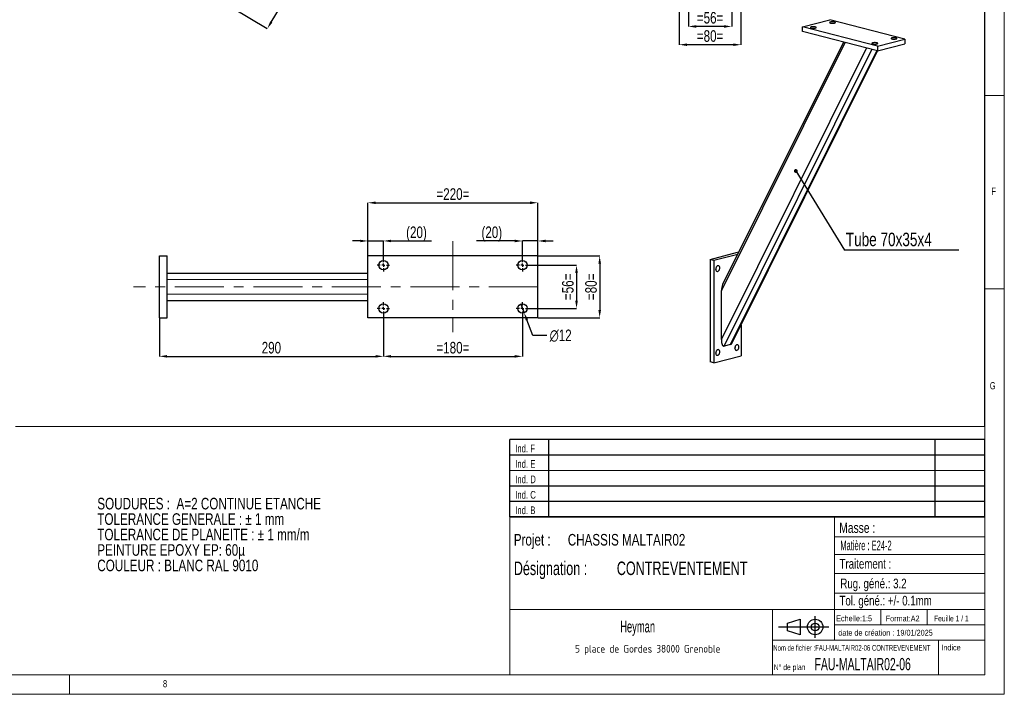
# Model space of a CAD drawing. Header units: millimetres. Extents: x 5 to 589, y 5 to 415.
# Tile 5 of 6: x 334 to 589, y 5 to 180. Entities that reach past the tile are written whole.
import ezdxf

# ---------------------------------------------------------------- set-up
doc = ezdxf.new("R2010")
doc.units = ezdxf.units.MM
doc.header["$PDSIZE"] = -1
doc.linetypes.add('CENTERX2', pattern=[20.32, 12.7, -2.54, 2.54, -2.54])
for name, color, linetype in [('COTES', 1, 'Continuous'), ('NOTES', 6, 'Continuous'), ('TRAIT-FINS', 9, 'Continuous'), ('TRAIT-MIXTES', 3, 'CENTERX2')]:
    doc.layers.add(name, color=color, linetype=linetype)
doc.layers.add('TRAIT-FORT', color=4, linetype='Continuous', lineweight=25)
doc.styles.add('SLDTEXTSTYLE0', font='TXT', dxfattribs={"width": 0.75})
doc.styles.add('SLDTEXTSTYLE1', font='TXT', dxfattribs={"width": 0.754155})
doc.styles.add('SLDTEXTSTYLE2', font='TXT', dxfattribs={"width": 0.636519})
doc.styles.add('SLDTEXTSTYLE3', font='TXT', dxfattribs={"width": 0.617423})
doc.styles.add('SLDTEXTSTYLE4', font='TXT', dxfattribs={"width": 0.7})
doc.styles.add('SLDTEXTSTYLE5', font='TXT', dxfattribs={"width": 0.535475})
doc.styles.add('SLDTEXTSTYLE6', font='ISOCP3', dxfattribs={"width": 0.96})
doc.styles.add('SLDTEXTSTYLE7', font='TXT', dxfattribs={"width": 0.605})
doc.styles.add('SLDTEXTSTYLE8', font='TXT', dxfattribs={"width": 0.692308})
doc.styles.add('SLDTEXTSTYLE9', font='TXT', dxfattribs={"width": 0.695728})
doc.dimstyles.new('SLDDIMSTYLE0', dxfattribs={"dimtxt": 3, "dimasz": 2, "dimexe": 0, "dimexo": 0.0625, "dimgap": 0.75, "dimtad": 1, "dimlfac": 5, "dimrnd": 1e-09, "dimzin": 12, "dimdsep": 46, "dimtxsty": 'SLDTEXTSTYLE0', "dimsah": 1, "dimcen": 0.09, "dimadec": 0, "dimazin": 3, "dimtfac": 1, "dimtmove": 0, "dimatfit": 0, "dimfxl": 1, "dimfrac": 2, "dimtolj": 1, "dimtzin": 12, "dimarcsym": 0})
doc.dimstyles.new('SLDDIMSTYLE1', dxfattribs={"dimtxt": 3, "dimasz": 2, "dimexe": 0, "dimexo": 0.0625, "dimgap": 0.75, "dimtad": 1, "dimlfac": 5, "dimrnd": 1e-09, "dimzin": 12, "dimdsep": 46, "dimtxsty": 'SLDTEXTSTYLE0', "dimsah": 1, "dimcen": 0.09, "dimadec": 0, "dimazin": 3, "dimtfac": 1, "dimtofl": 0, "dimtmove": 0, "dimatfit": 3, "dimfxl": 1, "dimfrac": 2, "dimtolj": 1, "dimtzin": 12, "dimarcsym": 0})
doc.dimstyles.new('SLDDIMSTYLE2', dxfattribs={"dimtxt": 3, "dimasz": 2, "dimexe": 0, "dimexo": 0.0625, "dimgap": 0.75, "dimtad": 1, "dimdec": 0, "dimlfac": 5, "dimrnd": 1e-09, "dimzin": 12, "dimdsep": 46, "dimtxsty": 'SLDTEXTSTYLE0', "dimsah": 1, "dimcen": 0.09, "dimadec": 0, "dimazin": 3, "dimtfac": 1, "dimtdec": 0, "dimtofl": 0, "dimtmove": 0, "dimatfit": 3, "dimfxl": 1, "dimfrac": 2, "dimtolj": 1, "dimtzin": 12, "dimarcsym": 0})
doc.dimstyles.new('SLDDIMSTYLE5', dxfattribs={"dimtxt": 3, "dimasz": 2, "dimexe": 0, "dimexo": 0.0625, "dimgap": 0.75, "dimtad": 0, "dimtih": 1, "dimtoh": 1, "dimlfac": 5, "dimrnd": 1e-09, "dimzin": 12, "dimdsep": 46, "dimtxsty": 'SLDTEXTSTYLE0', "dimblk1": 'NONE', "dimsah": 1, "dimcen": 0, "dimadec": 0, "dimazin": 3, "dimtfac": 1, "dimtmove": 0, "dimatfit": 3, "dimldrblk": 'NONE', "dimfxl": 1, "dimfrac": 2, "dimtolj": 1, "dimtzin": 12, "dimarcsym": 0})
doc.dimstyles.new('SLDDIMSTYLE6', dxfattribs={"dimtxt": 0.18, "dimasz": 1, "dimexe": 0, "dimexo": 0.0625, "dimgap": 0, "dimtad": 0, "dimtih": 1, "dimtoh": 1, "dimdec": 0, "dimrnd": 1e-09, "dimzin": 0, "dimdsep": 46, "dimtxsty": 'Standard', "dimblk1": 'DOT', "dimblk2": 'DOT', "dimsah": 1, "dimcen": 0.09, "dimadec": 0, "dimazin": 0, "dimtfac": 1, "dimtdec": 0, "dimtofl": 0, "dimtmove": 0, "dimatfit": 3, "dimldrblk": 'DOT', "dimfxl": 1, "dimfrac": 2, "dimtolj": 1, "dimtzin": 0, "dimarcsym": 0})

# ---------------------------------------------------------------- blocks, each defined once
blk = doc.blocks.new('Bloc12')
for p, q in [((9.48, 0), (9.48, 5.6)), ((0, 2.8), (12.98, 2.8)), ((2.32, 3.8), (5.55, 4.8)), ((2.32, 1.8), (2.32, 3.8)), ((5.55, 4.8), (5.55, 0.8)), ((5.55, 0.8), (2.32, 1.8))]:
    blk.add_line(p, q)
for radius in [2, 1]:
    blk.add_circle((9.48, 2.8), radius)
blk = doc.blocks.new('Bloc11')
for p, q in [((123, 20), (0, 20)), ((0, 0), (0, 20)), ((10, 20), (10, 0)), ((110, 20), (110, 0)), ((123, 0), (123, 20)), ((0, 16), (123, 16)), ((0, 8), (123, 8)), ((0, 4), (123, 4)), ((0, 0), (123, 0))]:
    blk.add_line(p, q)
at = {"color": 7, "linetype": 'Continuous', "lineweight": 18}
blk.add_line((0, 12), (123, 12), dxfattribs=at)
at = {"color": 7}
for tag in ['AUTOATTR0', 'AUTOATTR1', 'AUTOATTR2', 'AUTOATTR3', 'AUTOATTR4', 'AUTOATTR5', 'AUTOATTR6', 'AUTOATTR7', 'AUTOATTR8', 'AUTOATTR9']:
    blk.add_attdef(tag, (0, 0), '', height=1, dxfattribs=at)
at = {"layer": 'NOTES', "color": 211, "char_height": 2, "attachment_point": 1, "style": 'SLDTEXTSTYLE0'}
for s, insert in [('Ind. F', (1.36, 18.66)), ('Ind. E', (1.36, 14.66)), ('Ind. D', (1.36, 10.66)), ('Ind. C', (1.36, 6.66)), ('Ind. B', (1.36, 2.66))]:
    blk.add_mtext(s, dxfattribs=dict(at, insert=insert))
blk = doc.blocks.new('SW_NOTE_0')
at = {"layer": 'NOTES', "color": 0, "char_height": 3, "attachment_point": 1, "style": 'SLDTEXTSTYLE1'}
for s, insert in [('SOUDURES :  A=2 CONTINUE ETANCHE', (0, 3.87)), ('TOLERANCE GENERALE : ± 1 mm', (0, -0.13)), ('TOLERANCE DE PLANEITE : ± 1 mm/m', (0, -4.13)), ('PEINTURE EPOXY EP: 60µ', (0, -8.13)), ('COULEUR : BLANC RAL 9010', (0, -12.13))]:
    blk.add_mtext(s, dxfattribs=dict(at, insert=insert))
blk = doc.blocks.new('SW_NOTE_1')
at = {"layer": 'NOTES', "color": 0, "char_height": 3, "attachment_point": 1, "style": 'SLDTEXTSTYLE0'}
for s, insert in [('Projet :', (0, 3.87)), ('CHASSIS MALTAIR02', (13.98, 3.87))]:
    blk.add_mtext(s, dxfattribs=dict(at, insert=insert))
blk = doc.blocks.new('SW_NOTE_2')
at = {"layer": 'NOTES', "color": 0, "insert": (20.94, 2.58), "char_height": 2, "attachment_point": 2, "style": 'SLDTEXTSTYLE6'}
blk.add_mtext('5 place de Gordes 38000 Grenoble', dxfattribs=at)
blk = doc.blocks.new('SW_NOTE_3')
at = {"layer": 'NOTES', "color": 0, "char_height": 3.5, "attachment_point": 1, "style": 'SLDTEXTSTYLE9'}
for s, insert in [('Désignation :', (0, 4.51)), ('CONTREVENTEMENT', (26.67, 4.51))]:
    blk.add_mtext(s, dxfattribs=dict(at, insert=insert))
blk = doc.blocks.new('_D_32')
at = {"layer": 'COTES', "color": 0, "lineweight": -2, "transparency": 16777216}
for p, q in [((460.29, 338.94), (486.16, 323.35)), ((399.19, 179.06), (485.13, 321.64)), ((372.29, 192.94), (398.16, 177.35))]:
    blk.add_line(p, q, dxfattribs=at)
at = {"layer": 'COTES', "color": 0, "transparency": 16777216}
for points in [[(484.84, 321.81), (485.41, 321.46), (486.16, 323.35)], [(398.91, 179.23), (399.48, 178.89), (398.16, 177.35)]]:
    blk.add_solid(points, dxfattribs=at)
at = {"layer": 'Defpoints', "color": 0, "transparency": 16777216}
for p in [(460.23, 338.98), (486.16, 323.35), (372.23, 192.98)]:
    blk.add_point(p, dxfattribs=at)
at = {"layer": 'COTES', "color": 0, "transparency": 16777216, "insert": (438.95, 252.29), "char_height": 3, "attachment_point": 2, "rotation": 58.921, "style": 'SLDTEXTSTYLE0'}
blk.add_mtext('\\A1;(852)', dxfattribs=at)
blk = doc.blocks.new('_D_39')
at = {"layer": 'COTES', "color": 0, "lineweight": -2, "transparency": 16777216}
for p, q in [((507.22, 189.31), (507.22, 177.92)), ((518.42, 189.31), (518.42, 177.92)), ((516.42, 177.92), (509.22, 177.92))]:
    blk.add_line(p, q, dxfattribs=at)
at = {"layer": 'COTES', "color": 0, "transparency": 16777216}
for points in [[(509.22, 178.25), (509.22, 177.58), (507.22, 177.92)], [(516.42, 178.25), (516.42, 177.58), (518.42, 177.92)]]:
    blk.add_solid(points, dxfattribs=at)
at = {"layer": 'Defpoints', "color": 0, "transparency": 16777216}
for p in [(507.22, 189.38), (518.42, 189.38), (507.22, 177.92)]:
    blk.add_point(p, dxfattribs=at)
at = {"layer": 'COTES', "color": 0, "transparency": 16777216, "insert": (512.82, 181.67), "char_height": 3, "attachment_point": 2, "style": 'SLDTEXTSTYLE0'}
blk.add_mtext('\\A1;=56=', dxfattribs=at)
blk = doc.blocks.new('_D_40')
at = {"layer": 'COTES', "color": 0, "lineweight": -2, "transparency": 16777216}
for p, q in [((504.82, 186.91), (504.82, 173.19)), ((520.82, 186.91), (520.82, 173.19)), ((518.82, 173.19), (506.82, 173.19))]:
    blk.add_line(p, q, dxfattribs=at)
at = {"layer": 'COTES', "color": 0, "transparency": 16777216}
for points in [[(506.82, 173.52), (506.82, 172.86), (504.82, 173.19)], [(518.82, 173.52), (518.82, 172.86), (520.82, 173.19)]]:
    blk.add_solid(points, dxfattribs=at)
at = {"layer": 'Defpoints', "color": 0, "transparency": 16777216}
for p in [(504.82, 186.98), (520.82, 186.98), (504.82, 173.19)]:
    blk.add_point(p, dxfattribs=at)
at = {"layer": 'COTES', "color": 0, "transparency": 16777216, "insert": (512.82, 176.94), "char_height": 3, "attachment_point": 2, "style": 'SLDTEXTSTYLE0'}
blk.add_mtext('\\A1;=80=', dxfattribs=at)
blk = doc.blocks.new('_D_45')
at = {"layer": 'COTES', "color": 0, "lineweight": -2, "transparency": 16777216}
for p, q in [((370.23, 102.44), (370.23, 92.5)), ((428.23, 103.24), (428.23, 92.5)), ((372.23, 92.5), (426.23, 92.5))]:
    blk.add_line(p, q, dxfattribs=at)
at = {"layer": 'COTES', "color": 0, "transparency": 16777216}
for points in [[(372.23, 92.84), (372.23, 92.17), (370.23, 92.5)], [(426.23, 92.84), (426.23, 92.17), (428.23, 92.5)]]:
    blk.add_solid(points, dxfattribs=at)
at = {"layer": 'Defpoints', "color": 0, "transparency": 16777216}
for p in [(370.23, 102.5), (428.23, 103.3), (428.23, 92.5)]:
    blk.add_point(p, dxfattribs=at)
at = {"layer": 'COTES', "color": 0, "transparency": 16777216, "insert": (399.23, 96.25), "char_height": 3, "attachment_point": 2, "style": 'SLDTEXTSTYLE0'}
blk.add_mtext('\\A1;290', dxfattribs=at)
blk = doc.blocks.new('_D_46')
at = {"layer": 'COTES', "color": 0, "lineweight": -2, "transparency": 16777216}
for p, q in [((428.23, 103.24), (428.23, 92.5)), ((464.23, 103.24), (464.23, 92.5)), ((430.23, 92.5), (462.23, 92.5))]:
    blk.add_line(p, q, dxfattribs=at)
at = {"layer": 'COTES', "color": 0, "transparency": 16777216}
for points in [[(430.23, 92.84), (430.23, 92.17), (428.23, 92.5)], [(462.23, 92.84), (462.23, 92.17), (464.23, 92.5)]]:
    blk.add_solid(points, dxfattribs=at)
at = {"layer": 'Defpoints', "color": 0, "transparency": 16777216}
for p in [(428.23, 103.3), (464.23, 103.3), (464.23, 92.5)]:
    blk.add_point(p, dxfattribs=at)
at = {"layer": 'COTES', "color": 0, "transparency": 16777216, "insert": (446.23, 96.25), "char_height": 3, "attachment_point": 2, "style": 'SLDTEXTSTYLE0'}
blk.add_mtext('\\A1;=180=', dxfattribs=at)
blk = doc.blocks.new('_D_47')
at = {"layer": 'COTES', "color": 0, "lineweight": -2, "transparency": 16777216}
for p, q in [((424.23, 118.57), (424.23, 132.27)), ((426.23, 132.27), (466.23, 132.27)), ((468.23, 118.57), (468.23, 132.27))]:
    blk.add_line(p, q, dxfattribs=at)
at = {"layer": 'COTES', "color": 0, "transparency": 16777216}
for points in [[(426.23, 132.6), (426.23, 131.93), (424.23, 132.27)], [(466.23, 132.6), (466.23, 131.93), (468.23, 132.27)]]:
    blk.add_solid(points, dxfattribs=at)
at = {"layer": 'Defpoints', "color": 0, "transparency": 16777216}
for p in [(468.23, 132.27), (424.23, 118.5), (468.23, 118.5)]:
    blk.add_point(p, dxfattribs=at)
at = {"layer": 'COTES', "color": 0, "transparency": 16777216, "insert": (446.23, 136.02), "char_height": 3, "attachment_point": 2, "style": 'SLDTEXTSTYLE0'}
blk.add_mtext('\\A1;=220=', dxfattribs=at)
blk = doc.blocks.new('_D_48')
at = {"layer": 'COTES', "color": 0, "lineweight": -2, "transparency": 16777216}
for p, q in [((465.9, 116.1), (478.23, 116.1)), ((478.23, 114.1), (478.23, 106.9)), ((465.9, 104.9), (478.23, 104.9))]:
    blk.add_line(p, q, dxfattribs=at)
at = {"layer": 'COTES', "color": 0, "transparency": 16777216}
for points in [[(477.9, 114.1), (478.57, 114.1), (478.23, 116.1)], [(477.9, 106.9), (478.57, 106.9), (478.23, 104.9)]]:
    blk.add_solid(points, dxfattribs=at)
at = {"layer": 'Defpoints', "color": 0, "transparency": 16777216}
for p in [(465.83, 116.1), (465.83, 104.9), (478.23, 104.9)]:
    blk.add_point(p, dxfattribs=at)
at = {"layer": 'COTES', "color": 0, "transparency": 16777216, "insert": (474.48, 110.5), "char_height": 3, "attachment_point": 2, "rotation": 90, "style": 'SLDTEXTSTYLE0'}
blk.add_mtext('\\A1;=56=', dxfattribs=at)
blk = doc.blocks.new('_D_49')
at = {"layer": 'COTES', "color": 0, "lineweight": -2, "transparency": 16777216}
for p, q in [((468.3, 118.5), (484.23, 118.5)), ((484.23, 116.5), (484.23, 104.5)), ((468.3, 102.5), (484.23, 102.5))]:
    blk.add_line(p, q, dxfattribs=at)
at = {"layer": 'COTES', "color": 0, "transparency": 16777216}
for points in [[(483.9, 116.5), (484.57, 116.5), (484.23, 118.5)], [(483.9, 104.5), (484.57, 104.5), (484.23, 102.5)]]:
    blk.add_solid(points, dxfattribs=at)
at = {"layer": 'Defpoints', "color": 0, "transparency": 16777216}
for p in [(468.23, 118.5), (468.23, 102.5), (484.23, 102.5)]:
    blk.add_point(p, dxfattribs=at)
at = {"layer": 'COTES', "color": 0, "transparency": 16777216, "insert": (480.48, 110.5), "char_height": 3, "attachment_point": 2, "rotation": 90, "style": 'SLDTEXTSTYLE0'}
blk.add_mtext('\\A1;=80=', dxfattribs=at)
blk = doc.blocks.new('_D_50')
at = {"layer": 'COTES', "color": 0, "lineweight": -2, "transparency": 16777216}
for p, q in [((463.8, 106.02), (464.67, 103.78)), ((466.92, 97.94), (465.38, 101.92)), ((470.55, 97.94), (466.92, 97.94))]:
    blk.add_line(p, q, dxfattribs=at)
at = {"layer": 'COTES', "color": 0, "transparency": 16777216}
blk.add_solid([(465.7, 102.04), (465.07, 101.8), (464.67, 103.78)], dxfattribs=at)
at = {"layer": 'Defpoints', "color": 0, "transparency": 16777216}
for p in [(463.8, 106.02), (464.67, 103.78)]:
    blk.add_point(p, dxfattribs=at)
at = {"layer": 'COTES', "color": 0, "transparency": 16777216, "insert": (471.3, 99.44), "char_height": 3, "attachment_point": 1, "style": 'SLDTEXTSTYLE0'}
blk.add_mtext('\\A1;∅12', dxfattribs=at)
blk = doc.blocks.new('_None')
blk = doc.blocks.new('_D_51')
at = {"layer": 'COTES', "color": 0, "lineweight": -2, "transparency": 16777216}
for p, q in [((462.23, 122.38), (452.36, 122.38)), ((464.23, 117.77), (464.23, 122.38)), ((468.23, 122.38), (464.23, 122.38)), ((468.23, 118.57), (468.23, 122.38)), ((470.23, 122.38), (472.23, 122.38))]:
    blk.add_line(p, q, dxfattribs=at)
at = {"layer": 'COTES', "color": 0, "transparency": 16777216}
for points in [[(462.23, 122.71), (462.23, 122.04), (464.23, 122.38)], [(470.23, 122.71), (470.23, 122.04), (468.23, 122.38)]]:
    blk.add_solid(points, dxfattribs=at)
at = {"layer": 'Defpoints', "color": 0, "transparency": 16777216}
for p in [(468.23, 122.38), (464.23, 117.7), (468.23, 118.5)]:
    blk.add_point(p, dxfattribs=at)
at = {"layer": 'COTES', "color": 0, "transparency": 16777216, "insert": (456.3, 126.13), "char_height": 3, "attachment_point": 2, "style": 'SLDTEXTSTYLE0'}
blk.add_mtext('\\A1;(20)', dxfattribs=at)
blk = doc.blocks.new('_D_52')
at = {"layer": 'COTES', "color": 0, "lineweight": -2, "transparency": 16777216}
for p, q in [((422.23, 122.38), (420.23, 122.38)), ((424.23, 118.57), (424.23, 122.38)), ((424.23, 122.38), (428.23, 122.38)), ((428.23, 117.77), (428.23, 122.38)), ((430.23, 122.38), (440.73, 122.38))]:
    blk.add_line(p, q, dxfattribs=at)
at = {"layer": 'COTES', "color": 0, "transparency": 16777216}
for points in [[(422.23, 122.71), (422.23, 122.04), (424.23, 122.38)], [(430.23, 122.71), (430.23, 122.04), (428.23, 122.38)]]:
    blk.add_solid(points, dxfattribs=at)
at = {"layer": 'Defpoints', "color": 0, "transparency": 16777216}
for p in [(424.23, 122.38), (424.23, 118.5), (428.23, 117.7)]:
    blk.add_point(p, dxfattribs=at)
at = {"layer": 'COTES', "color": 0, "transparency": 16777216, "insert": (436.8, 126.13), "char_height": 3, "attachment_point": 2, "style": 'SLDTEXTSTYLE0'}
blk.add_mtext('\\A1;(20)', dxfattribs=at)
blk = doc.blocks.new('SW_CENTERMARKSYMBOL_12')
at = {"layer": 'TRAIT-MIXTES', "color": 0}
for p, q in [((-0.8, 0), (-1.6, 0)), ((0, 0), (-0.4, 0)), ((0, 0.8), (0, 1.6)), ((0, 0), (0, 0.4)), ((0, 0), (0, -0.4)), ((0, 0), (0.4, 0)), ((0.8, 0), (1.6, 0)), ((0, -0.8), (0, -1.6))]:
    blk.add_line(p, q, dxfattribs=at)
blk = doc.blocks.new('SW_CENTERMARKSYMBOL_13')
at = {"layer": 'TRAIT-MIXTES', "color": 0}
for p, q in [((-0.8, 0), (-1.6, 0)), ((0, 0), (-0.4, 0)), ((0, 0.8), (0, 1.6)), ((0, 0), (0, 0.4)), ((0, 0), (0, -0.4)), ((0, 0), (0.4, 0)), ((0.8, 0), (1.6, 0)), ((0, -0.8), (0, -1.6))]:
    blk.add_line(p, q, dxfattribs=at)
blk = doc.blocks.new('SW_CENTERMARKSYMBOL_14')
at = {"layer": 'TRAIT-MIXTES', "color": 0}
for p, q in [((-0.8, 0), (-1.6, 0)), ((0, 0), (-0.4, 0)), ((0, 0.8), (0, 1.6)), ((0, 0), (0, 0.4)), ((0, 0), (0, -0.4)), ((0, 0), (0.4, 0)), ((0.8, 0), (1.6, 0)), ((0, -0.8), (0, -1.6))]:
    blk.add_line(p, q, dxfattribs=at)
blk = doc.blocks.new('SW_CENTERMARKSYMBOL_15')
at = {"layer": 'TRAIT-MIXTES', "color": 0}
for p, q in [((-0.8, 0), (-1.6, 0)), ((0, 0), (-0.4, 0)), ((0, 0.8), (0, 1.6)), ((0, 0), (0, 0.4)), ((0, 0), (0, -0.4)), ((0, 0), (0.4, 0)), ((0.8, 0), (1.6, 0)), ((0, -0.8), (0, -1.6))]:
    blk.add_line(p, q, dxfattribs=at)
blk = doc.blocks.new('SW_NOTE_5')
at = {"layer": 'NOTES', "color": 0}
blk.add_line((29.61, 0), (0, 0), dxfattribs=at)
at = {"layer": 'NOTES', "color": 0, "insert": (0.37, 4.56), "char_height": 3.5, "attachment_point": 1, "style": 'SLDTEXTSTYLE0'}
blk.add_mtext('Tube 70x35x4', dxfattribs=at)
blk = doc.blocks.new('_Dot')
at = {"color": 0, "linetype": 'ByBlock', "lineweight": -2}
blk.add_line((-0.5, 0), (-1, 0), dxfattribs=at)
at = {"color": 0, "linetype": 'ByBlock', "const_width": 0.5}
blk.add_lwpolyline([(-0.25, 0, 1), (0.25, 0, 1)], format="xyb", close=True, dxfattribs=at)

msp = doc.modelspace()

# ---------------------------------------------------------------- linework, layer by layer
at = {"lineweight": 18}
for p, q in [((589, 5), (589, 415)), ((583.896132, 410), (583.896132, 74.369149)), ((584, 10), (584, 410)), ((584, 160), (589, 160)), ((589, 110), (584, 110)), ((332.982036, 74.369149), (583.896132, 74.369149)), ((461, 51), (461, 10)), ((584, 51), (461, 51)), ((545, 51), (545, 19)), ((584, 51), (584, 10)), ((545, 45.756421), (584, 45.756421)), ((545, 41.178424), (584, 41.178424)), ((545, 36.244855), (584, 36.244855)), ((545, 31.177946), (584, 31.177946)), ((461, 27), (584, 27)), ((529, 27), (529, 10)), ((557, 27), (557, 23)), ((569, 27), (569, 23)), ((545, 23), (584, 23)), ((529, 19), (584, 19)), ((572, 19), (572, 10)), ((10, 10), (584, 10)), ((347, 5), (347, 10)), ((461, 10.000436), (584, 10)), ((5, 5), (589, 5))]:
    msp.add_line(p, q, dxfattribs=at)
at = {"layer": 'TRAIT-FINS', "lineweight": 18}
for p, q in [((372.234832, 112.404599), (424.234832, 112.404599)), ((372.234832, 108.604599), (424.234832, 108.604599))]:
    msp.add_line(p, q, dxfattribs=at)
at = {"layer": 'TRAIT-FORT', "lineweight": 25}
for p, q in [((536.73573, 177.837336), (543.806797, 179.667463)), ((563.252234, 174.634614), (543.806797, 179.667463)), ((556.181166, 172.804487), (536.73573, 177.837336)), ((536.73573, 176.629929), (536.73573, 177.837336)), ((556.181166, 171.59708), (536.73573, 176.629929)), ((515.743497, 109.453256), (547.78159, 173.77105)), ((547.337582, 173.885968), (516.060754, 111.096445)), ((556.181166, 172.804487), (563.252234, 174.634614)), ((556.181166, 171.59708), (563.252234, 173.427207)), ((563.252234, 174.634614), (563.252234, 173.427207)), ((515.743497, 96.822985), (553.354521, 172.328669)), ((516.450604, 95.134846), (554.725744, 171.973771)), ((518.129982, 95.569501), (556.021552, 171.638391)), ((518.519832, 95.980476), (556.186839, 171.598548)), ((556.181166, 172.804487), (556.181166, 171.59708)), ((370.234832, 118.504599), (372.234832, 118.504599)), ((370.234832, 102.504599), (370.234832, 118.504599)), ((372.234832, 102.504599), (372.234832, 118.504599)), ((424.234832, 102.504599), (424.234832, 118.504599)), ((468.234832, 118.504599), (424.234832, 118.504599)), ((468.234832, 102.504599), (468.234832, 118.504599)), ((512.870876, 117.606614), (519.941944, 119.436741)), ((512.870876, 117.606614), (513.754759, 117.377848)), ((512.870876, 117.606614), (512.870876, 91.043654)), ((513.754759, 117.377848), (519.994048, 118.992695)), ((513.754759, 117.377848), (513.754759, 90.814888)), ((519.941944, 119.436741), (520.184027, 119.374086)), ((372.234832, 114.004599), (424.234832, 114.004599)), ((515.743497, 96.822985), (515.743497, 109.453256)), ((372.234832, 107.004599), (424.234832, 107.004599)), ((370.234832, 102.504599), (372.234832, 102.504599)), ((468.234832, 102.504599), (424.234832, 102.504599)), ((520.825827, 100.609856), (520.825827, 92.645015)), ((518.129982, 95.569501), (516.450604, 95.134846)), ((513.754759, 90.814888), (520.825827, 92.645015)), ((513.754759, 90.814888), (512.870876, 91.043654))]:
    msp.add_line(p, q, dxfattribs=at)
at = {"layer": 'TRAIT-FORT', "lineweight": 25, "flags": 128}
for points in [[(543.983574, 178.798153), (544.132123, 178.76833), (544.304661, 178.749006), (544.490346, 178.741394), (544.677512, 178.745973), (544.854397, 178.762455), (545.009888, 178.789805), (545.134215, 178.826304), (545.219565, 178.869659), (545.260576, 178.917145), (545.25467, 178.965779), (545.20222, 179.012505), (545.10652, 179.054386), (544.973584, 179.088793), (544.811765, 179.113562), (544.63123, 179.127137), (544.443323, 179.128665), (544.259851, 179.118051), (544.092342, 179.095961), (543.951321, 179.063783), (543.845649, 179.023538), (543.781967, 178.977757), (543.764274, 178.929315), (543.793684, 178.881256), (543.868348, 178.8366), (543.983574, 178.798153)], [(539.033827, 177.517064), (539.182376, 177.487241), (539.354913, 177.467917), (539.540599, 177.460305), (539.727764, 177.464884), (539.90465, 177.481366), (540.060141, 177.508716), (540.184467, 177.545215), (540.269817, 177.58857), (540.310828, 177.636056), (540.304923, 177.68469), (540.252473, 177.731416), (540.156773, 177.773298), (540.023837, 177.807704), (539.862018, 177.832473), (539.681483, 177.846048), (539.493575, 177.847576), (539.310103, 177.836962), (539.142594, 177.814872), (539.001573, 177.782694), (538.895902, 177.74245), (538.832219, 177.696668), (538.814527, 177.648226), (538.843936, 177.600167), (538.9186, 177.555511), (539.033827, 177.517064)], [(554.943729, 173.399278), (555.092278, 173.369455), (555.264816, 173.350131), (555.450501, 173.342519), (555.637667, 173.347098), (555.814552, 173.363581), (555.970043, 173.39093), (556.09437, 173.427429), (556.17972, 173.470784), (556.220731, 173.51827), (556.214826, 173.566904), (556.162375, 173.61363), (556.066676, 173.655512), (555.93374, 173.689918), (555.77192, 173.714687), (555.591385, 173.728262), (555.403478, 173.729791), (555.220006, 173.719176), (555.052497, 173.697086), (554.911476, 173.664908), (554.805804, 173.624664), (554.742122, 173.578882), (554.724429, 173.53044), (554.753839, 173.482382), (554.828503, 173.437726), (554.943729, 173.399278)], [(559.893477, 174.680367), (560.042026, 174.650544), (560.214563, 174.63122), (560.400249, 174.623608), (560.587414, 174.628187), (560.7643, 174.64467), (560.919791, 174.672019), (561.044117, 174.708518), (561.129467, 174.751873), (561.170478, 174.799359), (561.164573, 174.847993), (561.112123, 174.894719), (561.016423, 174.936601), (560.883487, 174.971007), (560.721668, 174.995776), (560.541133, 175.009351), (560.353225, 175.010879), (560.169753, 175.000265), (560.002244, 174.978175), (559.861223, 174.945997), (559.755552, 174.905753), (559.691869, 174.859971), (559.674177, 174.811529), (559.703586, 174.76347), (559.77825, 174.718814), (559.893477, 174.680367)], [(514.815419, 115.961997), (514.683532, 115.905103), (514.559931, 115.806263), (514.452383, 115.67169), (514.367647, 115.509838), (514.311045, 115.330877), (514.286136, 115.146053), (514.294483, 114.966977), (514.335562, 114.804903), (514.406793, 114.670014), (514.503699, 114.570786), (514.620192, 114.513453), (514.748951, 114.501618), (514.881887, 114.536024), (515.010647, 114.61451), (515.12714, 114.732144), (515.224046, 114.881535), (515.295276, 115.053296), (515.336356, 115.236634), (515.344703, 115.42003), (515.319793, 115.59196), (515.263192, 115.741622), (515.178455, 115.859611), (515.070908, 115.938514), (514.947307, 115.973373), (514.815419, 115.961997)], [(519.765167, 95.509755), (519.633279, 95.45286), (519.509678, 95.354021), (519.402131, 95.219447), (519.317394, 95.057595), (519.260793, 94.878635), (519.235883, 94.69381), (519.24423, 94.514735), (519.28531, 94.352661), (519.35654, 94.217772), (519.453447, 94.118544), (519.569939, 94.061211), (519.698699, 94.049376), (519.831635, 94.083782), (519.960394, 94.162268), (520.076887, 94.279902), (520.173793, 94.429293), (520.245024, 94.601054), (520.286103, 94.784392), (520.29445, 94.967788), (520.269541, 95.139718), (520.212939, 95.28938), (520.128203, 95.407369), (520.020655, 95.486272), (519.897055, 95.52113), (519.765167, 95.509755)], [(514.815419, 94.228666), (514.683532, 94.171771), (514.559931, 94.072932), (514.452383, 93.938358), (514.367647, 93.776507), (514.311045, 93.597546), (514.286136, 93.412721), (514.294483, 93.233646), (514.335562, 93.071572), (514.406793, 92.936683), (514.503699, 92.837455), (514.620192, 92.780122), (514.748951, 92.768287), (514.881887, 92.802693), (515.010647, 92.881179), (515.12714, 92.998813), (515.224046, 93.148204), (515.295276, 93.319965), (515.336356, 93.503303), (515.344703, 93.686699), (515.319793, 93.858629), (515.263192, 94.008291), (515.178455, 94.12628), (515.070908, 94.205183), (514.947307, 94.240042), (514.815419, 94.228666)]]:
    msp.add_lwpolyline(points, dxfattribs=at)
at = {"layer": 'TRAIT-FORT', "lineweight": 25}
for centre in [(428.234832, 116.104599), (464.234832, 116.104599), (428.234832, 104.904599), (464.234832, 104.904599)]:
    msp.add_circle(centre, 1.2, dxfattribs=at)
for centre, start in [((513.40124, 115.60357), 326.77166607), ((518.350987, 95.151327), 326.77166607), ((513.40124, 93.870238), 326.77166608)]:
    msp.add_arc(centre, 1.060354, start, 4.20669653, dxfattribs=at)
for centre, start_param, end_param in [((516.450604, 109.636269), 0.6973630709, 1.6842008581), ((516.450604, 97.005997), 1.6842008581, 3.2549971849), ((518.129982, 97.440653), 3.2549971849, 3.8389557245)]:
    msp.add_ellipse(centre, major_axis=(0.080017, 1.879842), ratio=0.3737360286, start_param=start_param, end_param=end_param, dxfattribs=at)
at = {"layer": 'TRAIT-MIXTES', "lineweight": 18}
for p, q in [((446.234832, 122.335811), (446.234832, 102.504599)), ((468.234832, 110.504599), (363.569087, 110.504599)), ((446.234832, 102.504599), (446.234832, 98.753423))]:
    msp.add_line(p, q, dxfattribs=at)

# ---------------------------------------------------------------- block references
for name, p in [('Bloc11', (460.993558, 50.989863)), ('Bloc11', (460.993558, 50.989863)), ('Bloc12', (530.559911, 19.634297)), ('Bloc12', (530.559911, 19.634297))]:
    msp.add_blockref(name, p)
at = {"layer": 'NOTES'}
for name, p in [('SW_NOTE_5', (547.595238, 119.964101)), ('SW_NOTE_0', (354.154942, 51.999896)), ('SW_NOTE_1', (462.00059, 42.647561)), ('SW_NOTE_3', (462.00059, 34.862942)), ('SW_NOTE_2', (475.738456, 15.213274))]:
    msp.add_blockref(name, p, dxfattribs=at)
at = {"layer": 'TRAIT-MIXTES'}
for name, p in [('SW_CENTERMARKSYMBOL_15', (428.234832, 116.104599)), ('SW_CENTERMARKSYMBOL_13', (464.234832, 116.104599)), ('SW_CENTERMARKSYMBOL_14', (428.234832, 104.904599)), ('SW_CENTERMARKSYMBOL_12', (464.234832, 104.904599))]:
    msp.add_blockref(name, p, dxfattribs=at)

# ---------------------------------------------------------------- texts
at = {"layer": 'NOTES'}
for s, insert, char_height, attachment_point, style in [('F', (585.666682, 136.168016), 1.852083, 1, 'SLDTEXTSTYLE0'), ('G', (585.251558, 85.823329), 1.852083, 1, 'SLDTEXTSTYLE0'), ('Masse :', (546.280653, 49.443259), 2.6458333, 1, 'SLDTEXTSTYLE0'), ('Matière : E24-2', (546.533163, 44.799322), 2.5, 1, 'SLDTEXTSTYLE5'), ('Traitement :', (546.342719, 40.04565), 2.5, 1, 'SLDTEXTSTYLE0'), ('Rug. géné.: 3.2', (546.551413, 34.944919), 2.5, 1, 'SLDTEXTSTYLE0'), ('Tol. géné.: +/- 0.1mm', (546.323589, 30.499333), 2.5, 1, 'SLDTEXTSTYLE0'), ('Echelle:1:5', (545.453454, 25.40475), 1.5, 1, 'SLDTEXTSTYLE0'), ('Feuille 1 / 1', (570.806379, 25.383984), 1.5, 1, 'SLDTEXTSTYLE8'), ('Heyman', (494.062745, 24.026761), 3, 2, 'SLDTEXTSTYLE7'), ('Format:A2', (558.289278, 25.380159), 1.5, 1, 'SLDTEXTSTYLE0'), ('date de création : 19/01/2025', (546.008957, 21.694751), 1.5, 1, 'SLDTEXTSTYLE0'), ('Nom de fichier :FAU-MALTAIR02-06 CONTREVENEMENT', (529.1807, 17.767388), 1.5, 1, 'SLDTEXTSTYLE3'), ('Indice', (572.692687, 17.860162), 1.5, 1, 'SLDTEXTSTYLE0'), ('N° de plan', (529.302383, 12.765026), 1.5, 1, 'SLDTEXTSTYLE4'), ('FAU-MALTAIR02-06', (539.867046, 14.40602), 3.175, 1, 'SLDTEXTSTYLE2'), ('8', (371.166675, 8.668016), 1.852083, 1, 'SLDTEXTSTYLE0')]:
    msp.add_mtext(s, dxfattribs=dict(at, insert=insert, char_height=char_height, attachment_point=attachment_point, style=style))

# ---------------------------------------------------------------- dimensions: what is measured, and where the dimension line sits
at = {"layer": 'COTES'}
for base, p1, p2, angle, text, dimstyle, picture, middle in [((486.159723, 323.349645), (372.234832, 192.975607), (460.234832, 338.975607), 58.92096036, '(<>)', 'SLDDIMSTYLE2', '_D_32', (442.159723, 250.349645)), ((484.234832, 102.504599), (468.234832, 118.504599), (468.234832, 102.504599), 90, '=<>=', 'SLDDIMSTYLE1', '_D_49', (484.234832, 110.504599)), ((478.234832, 104.904599), (465.834832, 116.104599), (465.834832, 104.904599), 90, '=<>=', 'SLDDIMSTYLE1', '_D_48', (478.234832, 110.504599))]:
    dim = msp.add_linear_dim(base=base, p1=p1, p2=p2, angle=angle, text=text, dimstyle=dimstyle, dxfattribs=at)
    dim.commit()
    dim.dimension.update_dxf_attribs({"geometry": picture, "text_midpoint": middle, "dimtype": 160})
for base, p1, p2, text, dimstyle, picture, middle in [((507.224169, 177.9169), (518.424169, 189.375607), (507.224169, 189.375607), '=<>=', 'SLDDIMSTYLE1', '_D_39', (512.824169, 177.9169)), ((504.824169, 173.191629), (520.824169, 186.975607), (504.824169, 186.975607), '=<>=', 'SLDDIMSTYLE1', '_D_40', (512.824169, 173.191629)), ((468.234832, 132.265425), (424.234832, 118.504599), (468.234832, 118.504599), '=<>=', 'SLDDIMSTYLE1', '_D_47', (446.234832, 132.265425)), ((424.234832, 122.376594), (428.234832, 117.704599), (424.234832, 118.504599), '(<>)', 'SLDDIMSTYLE0', '_D_52', (436.796616, 122.376594)), ((468.234832, 122.376594), (464.234832, 117.704599), (468.234832, 118.504599), '(<>)', 'SLDDIMSTYLE0', '_D_51', (456.297332, 122.376594)), ((464.234832, 92.504599), (428.234832, 103.304599), (464.234832, 103.304599), '=<>=', 'SLDDIMSTYLE1', '_D_46', (446.234832, 92.504599))]:
    dim = msp.add_linear_dim(base=base, p1=p1, p2=p2, text=text, dimstyle=dimstyle, dxfattribs=at)
    dim.commit()
    dim.dimension.update_dxf_attribs({"geometry": picture, "text_midpoint": middle, "dimtype": 160})
dim = msp.add_diameter_dim_2p(p1=(463.803927, 106.024564), p2=(464.665738, 103.784635), dimstyle='SLDDIMSTYLE5', dxfattribs=at)
dim.commit()
dim.dimension.update_dxf_attribs({"geometry": '_D_50', "text_midpoint": (473.920869, 97.936284), "dimtype": 163})
dim = msp.add_linear_dim(base=(428.234832, 92.504599), p1=(370.234832, 102.504599), p2=(428.234832, 103.304599), dimstyle='SLDDIMSTYLE1', dxfattribs=at)
dim.commit()
dim.dimension.update_dxf_attribs({"geometry": '_D_45', "text_midpoint": (399.234832, 92.504599), "dimtype": 160})

# ---------------------------------------------------------------- leaders
at = {"layer": 'NOTES'}
msp.add_leader([(535.011988, 140.499545), (547.595238, 119.964101)], dimstyle='SLDDIMSTYLE6', dxfattribs=at)

doc.saveas('drawing.dxf')
